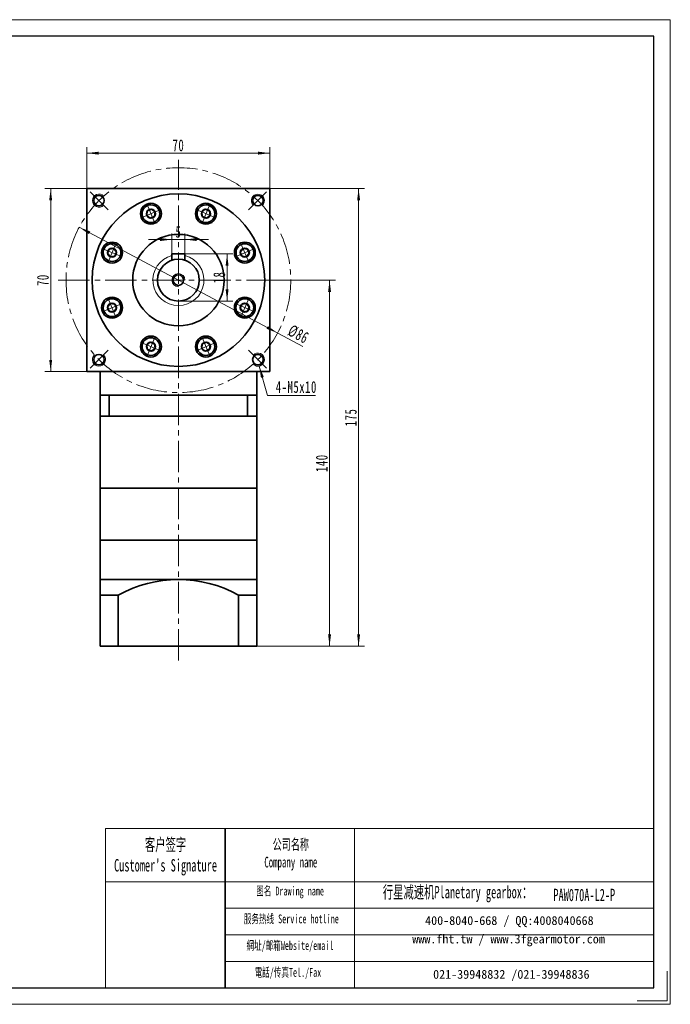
# Model space of a CAD drawing. Header units: millimetres. Extents: x 1405 to 1938, y -22 to 372.
# Tile 2 of 2: x 1689 to 1938, y -22 to 354. Entities that reach past the tile are written whole.
import ezdxf

# ---------------------------------------------------------------- set-up
doc = ezdxf.new("R2010")
doc.units = ezdxf.units.MM
doc.set_wipeout_variables(frame=1)
doc.linetypes.add('点画线', pattern=[18, 12, -2, 2, -2])
doc.layers.get('0').update_dxf_attribs({"lineweight": 35})
for name, color, linetype, lineweight in [('7标注层', 4, 'Continuous', 18), ('EB0_1', 7, 'Continuous', 35), ('SLD-0', 7, 'Continuous', 18), ('中心线层', 1, '点画线', 18), ('图框_外框线', 7, 'Continuous', 18), ('尺寸线层', 3, 'Continuous', 18), ('粗实线层', 7, 'Continuous', 35)]:
    doc.layers.add(name, color=color, linetype=linetype, lineweight=lineweight)
doc.styles.add('SLDTEXTSTYLE4', font='txt', dxfattribs={"width": 0.611111})
doc.styles.add('标准', font='txt', dxfattribs={"width": 0.667})
doc.dimstyles.new('a4-1-1.5', dxfattribs={"dimtxt": 4.5, "dimasz": 4.5, "dimexe": 2.25, "dimexo": 0, "dimgap": 0.75, "dimtad": 1, "dimdec": 3, "dimdsep": 46, "dimtxsty": '标准', "dimblk": '_CAXARROW', "dimcen": 0, "dimdle": 9, "dimazin": 2, "dimtfac": 0.707107, "dimtdec": 3, "dimtix": 1, "dimtmove": 2, "dimatfit": 3, "dimfxl": 0, "dimfrac": 2, "dimtolj": 1, "dimarcsym": 0})

# ---------------------------------------------------------------- blocks, each defined once
blk = doc.blocks.new('*X25')
at = {"layer": '尺寸线层', "linetype": 'Continuous'}
for points in [[(1714.68, 303.08), (1719.18, 303.64), (1719.18, 302.52)], [(1784.68, 303.08), (1780.18, 303.64), (1780.18, 302.52)]]:
    blk.add_hatch(color=0, dxfattribs=at).paths.add_polyline_path(points, flags=0)
at = {"layer": '尺寸线层', "color": 0, "linetype": 'Continuous'}
for p, q in [((1714.68, 289.52), (1714.68, 305.33)), ((1784.68, 289.52), (1784.68, 305.33)), ((1714.68, 303.08), (1784.68, 303.08))]:
    blk.add_line(p, q, dxfattribs=at)
at = {"layer": '尺寸线层', "color": 0, "insert": (1749.68, 306.05), "char_height": 4.5, "width": 9, "attachment_point": 5, "line_spacing_factor": 1.15057, "style": '标准'}
blk.add_mtext('\\T1.1;70', dxfattribs=at)
blk = doc.blocks.new('_CAXARROW')
blk.add_hatch(color=0).paths.add_polyline_path([(0, 0), (-1, 0.125), (-1, -0.125)], flags=0)
blk = doc.blocks.new('*X26')
at = {"layer": '尺寸线层', "linetype": 'Continuous'}
for points in [[(1700.8, 289.52), (1701.36, 285.02), (1700.24, 285.02)], [(1700.8, 219.52), (1701.36, 224.02), (1700.24, 224.02)]]:
    blk.add_hatch(color=0, dxfattribs=at).paths.add_polyline_path(points, flags=0)
at = {"layer": '尺寸线层', "color": 0, "linetype": 'Continuous'}
for p, q in [((1714.68, 289.52), (1698.55, 289.52)), ((1700.8, 289.52), (1700.8, 219.52)), ((1714.68, 219.52), (1698.55, 219.52))]:
    blk.add_line(p, q, dxfattribs=at)
at = {"layer": '尺寸线层', "color": 0, "insert": (1697.82, 254.52), "char_height": 4.5, "width": 9, "attachment_point": 5, "rotation": 90, "line_spacing_factor": 1.15057, "style": '标准'}
blk.add_mtext('\\T1.1;70', dxfattribs=at)
blk = doc.blocks.new('*X27')
at = {"layer": '尺寸线层', "linetype": 'Continuous'}
for points in [[(1807.51, 254.52), (1808.07, 250.02), (1806.94, 250.02)], [(1807.51, 114.52), (1808.07, 119.02), (1806.94, 119.02)]]:
    blk.add_hatch(color=0, dxfattribs=at).paths.add_polyline_path(points, flags=0)
at = {"layer": '尺寸线层', "color": 0, "linetype": 'Continuous'}
for p, q in [((1787.68, 254.52), (1809.76, 254.52)), ((1807.51, 254.52), (1807.51, 114.52)), ((1779.68, 114.52), (1809.76, 114.52))]:
    blk.add_line(p, q, dxfattribs=at)
at = {"layer": '尺寸线层', "color": 0, "insert": (1804.53, 184.52), "char_height": 4.5, "width": 11.9606, "attachment_point": 5, "rotation": 90, "line_spacing_factor": 1.15057, "style": '标准'}
blk.add_mtext('\\T1.1;140', dxfattribs=at)
blk = doc.blocks.new('*X28')
at = {"layer": '尺寸线层', "linetype": 'Continuous'}
for points in [[(1818.61, 289.52), (1819.18, 285.02), (1818.05, 285.02)], [(1818.61, 114.52), (1819.18, 119.02), (1818.05, 119.02)]]:
    blk.add_hatch(color=0, dxfattribs=at).paths.add_polyline_path(points, flags=0)
at = {"layer": '尺寸线层', "color": 0, "linetype": 'Continuous'}
for p, q in [((1784.68, 289.52), (1820.86, 289.52)), ((1818.61, 289.52), (1818.61, 114.52)), ((1779.68, 114.52), (1820.86, 114.52))]:
    blk.add_line(p, q, dxfattribs=at)
at = {"layer": '尺寸线层', "color": 0, "insert": (1815.64, 202.02), "char_height": 4.5, "width": 11.6685, "attachment_point": 5, "rotation": 90, "line_spacing_factor": 1.15057, "style": '标准'}
blk.add_mtext('\\T1.1;175', dxfattribs=at)
blk = doc.blocks.new('*X29')
at = {"layer": '中心线层', "linetype": '点画线', "lineweight": 18}
for p, q in [((0, -3.89), (0, 3.89)), ((-3.89, 0), (3.89, 0))]:
    blk.add_line(p, q, dxfattribs=at)
at = {"layer": '粗实线层'}
for p, q in [((-1.73, 0), (-0.87, 1.5)), ((-1.73, 0), (-0.87, -1.5)), ((-0.87, 1.5), (0.87, 1.5)), ((1.73, 0), (0.87, 1.5)), ((1.73, 0), (0.87, 1.5)), ((1.73, 0), (0.87, -1.5)), ((-0.87, -1.5), (0.87, -1.5))]:
    blk.add_line(p, q, dxfattribs=at)
blk.add_circle((0, 0), 1.73, dxfattribs=at)
for start, end in [(0, 180), (180, 360)]:
    blk.add_arc((0, 0), 3.39, start, end, dxfattribs=at)
blk = doc.blocks.new('*X30')
at = {"layer": '尺寸线层', "linetype": 'Continuous'}
for points in [[(1711.72, 274.74), (1715.43, 272.12), (1715.96, 273.12)], [(1787.63, 234.3), (1783.39, 235.92), (1783.92, 236.91)]]:
    blk.add_hatch(color=0, dxfattribs=at).paths.add_polyline_path(points, flags=0)
at = {"layer": '尺寸线层', "color": 0, "linetype": 'Continuous'}
blk.add_line((1797.31, 229.14), (1711.72, 274.74), dxfattribs=at)
at = {"layer": '尺寸线层', "color": 0, "insert": (1795.6, 233.81), "char_height": 4.5, "width": 14.8161, "attachment_point": 5, "rotation": 331.9538, "line_spacing_factor": 1.15057, "style": '标准'}
blk.add_mtext('\\T1.1;%%C86', dxfattribs=at)
blk = doc.blocks.new('*X31')
at = {"layer": '尺寸线层', "linetype": 'Continuous'}
blk.add_hatch(color=0, dxfattribs=at).paths.add_polyline_path([(-4.08, 11.24), (-2.33, 7.05), (-3.42, 6.75)], flags=0)
at = {"layer": '尺寸线层', "color": 0, "linetype": 'Continuous'}
blk.add_line((-4.08, 11.24), (-0.96, 0), dxfattribs=at)
at = {"layer": '尺寸线层', "color": 0}
for p, q in [((-0.96, 0), (0, 0)), ((0, 0), (17.48, 0)), ((0, 0), (0, 0))]:
    blk.add_line(p, q, dxfattribs=at)
at = {"layer": '尺寸线层', "color": 0, "insert": (2.25, 0.9), "char_height": 4.5, "width": 30.4628, "attachment_point": 7, "line_spacing_factor": 1.15057, "style": '标准'}
blk.add_mtext('\\T1.1;4-M5x10', dxfattribs=at)
blk = doc.blocks.new('*X32')
at = {"layer": '尺寸线层', "linetype": 'Continuous'}
for points in [[(1768.3, 264.52), (1768.86, 260.02), (1767.74, 260.02)], [(1768.3, 246.52), (1768.86, 251.02), (1767.74, 251.02)]]:
    blk.add_hatch(color=0, dxfattribs=at).paths.add_polyline_path(points, flags=0)
at = {"layer": '尺寸线层', "color": 0, "linetype": 'Continuous'}
for p, q in [((1752.18, 264.52), (1770.55, 264.52)), ((1768.3, 264.52), (1768.3, 246.52)), ((1749.68, 246.52), (1770.55, 246.52))]:
    blk.add_line(p, q, dxfattribs=at)
at = {"layer": '尺寸线层', "color": 0, "insert": (1765.32, 255.56), "char_height": 4.5, "width": 9, "attachment_point": 5, "rotation": 90, "line_spacing_factor": 1.15057, "style": '标准'}
blk.add_mtext('\\T1.1;18', dxfattribs=at)
blk = doc.blocks.new('*X33')
at = {"layer": '尺寸线层', "linetype": 'Continuous'}
for points in [[(1747.18, 270.04), (1742.68, 269.48), (1742.68, 270.61)], [(1752.18, 270.04), (1756.68, 269.48), (1756.68, 270.61)]]:
    blk.add_hatch(color=0, dxfattribs=at).paths.add_polyline_path(points, flags=0)
at = {"layer": '尺寸线层', "color": 0, "linetype": 'Continuous'}
for p, q in [((1747.18, 264.52), (1747.18, 272.29)), ((1752.18, 264.52), (1752.18, 272.29)), ((1761.18, 270.04), (1738.18, 270.04))]:
    blk.add_line(p, q, dxfattribs=at)
at = {"layer": '尺寸线层', "color": 0, "insert": (1749.68, 272.97), "char_height": 4.5, "width": 9, "attachment_point": 5, "line_spacing_factor": 1.15057, "style": '标准'}
blk.add_mtext('\\T1.1;5', dxfattribs=at)

msp = doc.modelspace()

# ---------------------------------------------------------------- linework, layer by layer
msp.add_line((1767.6237, 44.7739), (1767.6237, -16.0909))
at = {"layer": '7标注层', "color": 0}
msp.add_line((1721.7107, 44.7739), (1721.7107, -16.0805), dxfattribs=at)
at = {"layer": 'EB0_1'}
for p, q in [((1719.6753, 210.5192), (1719.6753, 175.0192)), ((1779.6753, 210.5192), (1719.6753, 210.5192)), ((1779.6753, 210.5192), (1779.6753, 175.0192)), ((1779.6753, 202.5192), (1719.6753, 202.5192)), ((1719.6753, 155.0192), (1779.6753, 155.0192))]:
    msp.add_line(p, q, dxfattribs=at)
at = {"layer": 'EB0_1', "linetype": 'Continuous', "lineweight": 35}
for p, q in [((1719.6753, 155.0192), (1779.6753, 155.0192)), ((1719.6753, 155.0192), (1719.6753, 132.0192)), ((1779.6753, 114.5192), (1779.6753, 155.0192)), ((1719.6753, 132.0192), (1719.6753, 114.5192)), ((1779.6753, 114.5192), (1719.6753, 114.5192))]:
    msp.add_line(p, q, dxfattribs=at)
at = {"layer": '中心线层'}
for p, q in [((1749.6753, 109.0835), (1749.6753, 300.5192)), ((1722.8326, 281.3618), (1715.9506, 288.2439)), ((1776.5179, 281.3618), (1783.3999, 288.2439)), ((1703.6753, 254.5192), (1795.6753, 254.5192)), ((1722.8326, 227.6766), (1715.9506, 220.7946)), ((1776.5179, 227.6766), (1783.3999, 220.7946))]:
    msp.add_line(p, q, dxfattribs=at)
at = {"layer": '图框_外框线'}
for p, q in [((1721.7107, 44.7739), (1767.6237, 44.7739)), ((1767.6237, 44.7739), (1767.6237, -16.0805)), ((1767.6237, 44.7739), (1931.5462, 44.7739)), ((1817.0918, 44.7739), (1817.0918, -16.0805)), ((1721.7107, 24.4668), (1767.6237, 24.4668)), ((1767.6237, 24.4668), (1931.5462, 24.4668)), ((1767.6237, 14.3132), (1931.5462, 14.3132)), ((1767.6237, 4.1596), (1931.5462, 4.1596)), ((1767.6237, -5.994), (1931.5462, -5.994))]:
    msp.add_line(p, q, dxfattribs=at)
at = {"layer": '图框_外框线', "color": 3}
msp.add_lwpolyline([(1936.6174, -9.7415), (1936.6174, -21.1517), (1925.2072, -21.1517)], dxfattribs=at)
at = {"layer": '粗实线层'}
for p, q in [((1714.6753, 289.5192), (1714.6753, 219.5192)), ((1714.6753, 289.5192), (1784.6753, 289.5192)), ((1784.6753, 289.5192), (1784.6753, 219.5192)), ((1752.1753, 264.5192), (1747.1753, 264.5192)), ((1747.1753, 264.5192), (1747.1753, 262.1185)), ((1752.1753, 264.5192), (1752.1753, 262.1185)), ((1784.6753, 219.5192), (1714.6753, 219.5192)), ((1719.6753, 210.5192), (1719.6753, 219.5192)), ((1779.6753, 210.5192), (1779.6753, 219.5192)), ((1723.2178, 210.5192), (1723.2178, 202.5192)), ((1776.1328, 210.5192), (1776.1328, 202.5192)), ((1779.6753, 175.0192), (1719.6753, 175.0192)), ((1719.6753, 175.0192), (1719.6753, 155.0192)), ((1779.6753, 155.0192), (1779.6753, 175.0192)), ((1719.6753, 140.0192), (1779.6753, 140.0192)), ((1724.6753, 134.0725), (1719.6753, 134.0725)), ((1726.6753, 134.0725), (1719.6753, 134.0725)), ((1726.6753, 134.0725), (1726.6753, 114.5192)), ((1726.6753, 134.0725), (1726.6753, 114.5192)), ((1772.6753, 134.0725), (1772.6753, 114.5192)), ((1772.6753, 134.0725), (1772.6753, 114.5192)), ((1772.6753, 134.0725), (1779.6753, 134.0725))]:
    msp.add_line(p, q, dxfattribs=at)
for centre, radius in [((1749.6753, 254.5192), 33), ((1719.2697, 284.9248), 2), ((1780.0809, 284.9248), 2), ((1739.1515, 279.9259), 4), ((1749.6753, 254.5192), 17.5), ((1749.6753, 254.5192), 8), ((1749.6753, 254.5192), 2), ((1719.2697, 224.1136), 2), ((1780.0809, 224.1136), 2)]:
    msp.add_circle(centre, radius, dxfattribs=at)
at = {"layer": '粗实线层', "lineweight": 18}
for centre, radius, start, end in [((1719.2697, 284.9248), 2.5, 43.33419, 315), ((1780.0809, 284.9248), 2.5, 313.33419, 225), ((1749.6753, 254.5192), 9.75, 104.857166, 75.142834), ((1749.6753, 254.5192), 2.5, 0, 270), ((1719.2697, 224.1136), 2.5, 133.33419, 45), ((1780.0809, 224.1136), 2.5, 223.33419, 135)]:
    msp.add_arc(centre, radius, start, end, dxfattribs=at)
at = {"layer": '粗实线层'}
msp.add_arc((1749.6753, 92.5675), 47.4517, 61.006989, 118.993011, dxfattribs=at)

# ---------------------------------------------------------------- block references
at = {"layer": '尺寸线层'}
msp.add_blockref('*X31', (1784.6788, 210.4284), dxfattribs=at)

# ---------------------------------------------------------------- texts
at = {"layer": 'SLD-0', "color": 1, "attachment_point": 2, "style": 'SLDTEXTSTYLE4'}
for s, insert, char_height, width in [("{\\fSimSun|b1|i0|c134|p2;客户签字\\PCustomer's Signature}", (1744.7463, 41.017), 4.738337, 58.945396), ('{\\fSimSun|b1|i0|c134|p2;公司名称\\PCompany name}', (1792.6715, 40.7655), 4.061431, 52.582856), ('{\\fSimSun|b1|i0|c134|p2;图名 Drawing name}', (1792.3939, 22.5951), 3.384526, 43.283637), ('{\\fSimSun|b1|i0|c134|p2;  \\H1.1667x;行星减速机Planetary gearbox\\fSimSun|b0|i0|c134|p2;：}', (1854.7897, 22.8562), 4.061431, 63.876731), ('PAW070A-L2-P', (1904.967, 21.7778), 4.738337, 34.48315), ('{\\fSimSun|b1|i0|c134|p2;服务热线 Service hotline}', (1792.8738, 11.9525), 3.384526, 48.222129), ('{\\fSimSun|b1|i0|c134|p2;網址/邮箱Website/email}', (1792.3468, 1.7555), 3.384526, 50.194698), ('{\\fSimSun|b1|i0|c134|p2;電話/传真Tel./Fax}', (1791.5885, -8.5211), 3.384526, 50.798393)]:
    msp.add_mtext(s, dxfattribs=dict(at, insert=insert, char_height=char_height, width=width))
at = {"layer": 'SLD-0', "color": 1, "char_height": 3.384526, "attachment_point": 2}
for s, insert, width in [('{\\fSimSun|b1|i0|c134|p2;400-8040-668 / QQ:4008040668}', (1876.3037, 11.3058), 98.541864), ('{\\fSimSun|b1|i0|c134|p2;www.fht.tw / www.3fgearmotor.com }', (1875.9916, 4.2563), 98.652795), ('{\\fSimSun|b1|i0|c134|p2;021-39948832 /021-39948836 }', (1877.0585, -9.2611), 75.328872)]:
    msp.add_mtext(s, dxfattribs=dict(at, insert=insert, width=width))

# ---------------------------------------------------------------- dimensions: what is measured, and where the dimension line sits
at = {"layer": '尺寸线层'}
for base, p1, p2, angle, picture, middle in [((1784.6753, 303.0785), (1714.6753, 289.5192), (1784.6753, 289.5192), 0, '*X25', (1749.6753, 306.0541)), ((1700.7993, 219.5192), (1714.6753, 289.5192), (1714.6753, 219.5192), 270, '*X26', (1697.8236, 254.5192)), ((1818.6128, 114.5192), (1784.6753, 289.5192), (1779.6753, 114.5192), 270, '*X28', (1815.6372, 202.0192)), ((1807.5054, 114.5192), (1787.6753, 254.5192), (1779.6753, 114.5192), 270, '*X27', (1804.5297, 184.5192))]:
    dim = msp.add_linear_dim(base=base, p1=p1, p2=p2, angle=angle, dimstyle='a4-1-1.5', override={"dimsah": 1, "dimtfill": 1, "dimtzin": 8}, dxfattribs=at)
    dim.commit()
    dim.dimension.update_dxf_attribs({"geometry": picture, "text_midpoint": middle, "dimtype": 160})

# ---------------------------------------------------------------- next in the draw order: wipeouts: each hides what was drawn before it
for points in [[(1742.2834, 281.2232), (1741.9889, 281.7808), (1741.9889, 281.7808), (1741.3738, 282.4859), (1740.5893, 282.9959), (1739.6952, 283.272), (1738.7598, 283.2932), (1737.8542, 283.0578), (1737.8542, 283.0578), (1737.0474, 282.5839), (1736.4009, 281.9074), (1735.964, 281.08), (1735.7699, 280.1647), (1735.8334, 279.2311), (1735.8334, 279.2311), (1736.0195, 278.6286), (1736.0195, 278.6286), (1736.462, 277.8622), (1737.0878, 277.2364), (1737.8542, 276.7939), (1738.709, 276.5649), (1739.594, 276.5649), (1740.4488, 276.7939), (1740.4488, 276.7939), (1741.3531, 277.3481), (1742.0419, 278.1546), (1742.4478, 279.1345), (1742.531, 280.1919)], [(1763.331, 278.6286), (1763.5171, 279.2311), (1763.5171, 279.2311), (1763.5806, 280.1647), (1763.3865, 281.08), (1762.9496, 281.9074), (1762.3031, 282.5839), (1761.4964, 283.0578), (1761.4964, 283.0578), (1760.5907, 283.2932), (1759.6553, 283.272), (1758.7613, 282.9959), (1757.9768, 282.4859), (1757.3616, 281.7808), (1757.3616, 281.7808), (1757.0671, 281.2232), (1757.0671, 281.2232), (1756.8381, 280.3684), (1756.8381, 279.4834), (1757.0671, 278.6286), (1757.5096, 277.8622), (1758.1354, 277.2364), (1758.9018, 276.7939), (1758.9018, 276.7939), (1759.9331, 276.5463), (1760.9904, 276.6296), (1761.9703, 277.0354), (1762.7768, 277.7243)], [(1725.5659, 268.175), (1724.9633, 268.361), (1724.9633, 268.361), (1724.0298, 268.4246), (1723.1144, 268.2305), (1722.287, 267.7936), (1721.6106, 267.1471), (1721.1366, 266.3403), (1721.1366, 266.3403), (1720.9013, 265.4347), (1720.9225, 264.4992), (1721.1986, 263.6052), (1721.7086, 262.8207), (1722.4136, 262.2055), (1722.4136, 262.2055), (1722.9713, 261.911), (1722.9713, 261.911), (1723.8261, 261.682), (1724.7111, 261.682), (1725.5659, 261.911), (1726.3323, 262.3535), (1726.958, 262.9793), (1727.4005, 263.7457), (1727.4005, 263.7457), (1727.6481, 264.777), (1727.5649, 265.8344), (1727.159, 266.8143), (1726.4702, 267.6208)], [(1776.3792, 261.911), (1776.9369, 262.2055), (1776.9369, 262.2055), (1777.6419, 262.8207), (1778.1519, 263.6052), (1778.4281, 264.4992), (1778.4492, 265.4347), (1778.2139, 266.3403), (1778.2139, 266.3403), (1777.74, 267.1471), (1777.0635, 267.7936), (1776.2361, 268.2305), (1775.3207, 268.4246), (1774.3872, 268.361), (1774.3872, 268.361), (1773.7847, 268.175), (1773.7847, 268.175), (1773.0183, 267.7325), (1772.3925, 267.1067), (1771.95, 266.3403), (1771.721, 265.4855), (1771.721, 264.6005), (1771.95, 263.7457), (1771.95, 263.7457), (1772.5042, 262.8414), (1773.3107, 262.1525), (1774.2906, 261.7467), (1775.3479, 261.6634)], [(1722.9713, 247.1274), (1722.4136, 246.8329), (1722.4136, 246.8329), (1721.7086, 246.2177), (1721.1986, 245.4332), (1720.9225, 244.5392), (1720.9013, 243.6037), (1721.1366, 242.6981), (1721.1366, 242.6981), (1721.6106, 241.8913), (1722.287, 241.2449), (1723.1144, 240.8079), (1724.0298, 240.6138), (1724.9633, 240.6774), (1724.9633, 240.6774), (1725.5659, 240.8635), (1725.5659, 240.8635), (1726.3323, 241.3059), (1726.958, 241.9317), (1727.4005, 242.6981), (1727.6296, 243.5529), (1727.6296, 244.4379), (1727.4005, 245.2927), (1727.4005, 245.2927), (1726.8464, 246.197), (1726.0398, 246.8859), (1725.06, 247.2917), (1724.0026, 247.375)], [(1773.7847, 240.8635), (1774.3872, 240.6774), (1774.3872, 240.6774), (1775.3207, 240.6138), (1776.2361, 240.8079), (1777.0635, 241.2449), (1777.74, 241.8913), (1778.2139, 242.6981), (1778.2139, 242.6981), (1778.4492, 243.6037), (1778.4281, 244.5392), (1778.1519, 245.4332), (1777.6419, 246.2177), (1776.9369, 246.8329), (1776.9369, 246.8329), (1776.3792, 247.1274), (1776.3792, 247.1274), (1775.5244, 247.3564), (1774.6395, 247.3564), (1773.7847, 247.1274), (1773.0183, 246.6849), (1772.3925, 246.0591), (1771.95, 245.2927), (1771.95, 245.2927), (1771.7024, 244.2614), (1771.7856, 243.204), (1772.1915, 242.2241), (1772.8803, 241.4176)], [(1736.0195, 230.4098), (1735.8334, 229.8073), (1735.8334, 229.8073), (1735.7699, 228.8737), (1735.964, 227.9584), (1736.4009, 227.131), (1737.0474, 226.4545), (1737.8542, 225.9806), (1737.8542, 225.9806), (1738.7598, 225.7452), (1739.6952, 225.7664), (1740.5893, 226.0425), (1741.3738, 226.5525), (1741.9889, 227.2576), (1741.9889, 227.2576), (1742.2834, 227.8152), (1742.2834, 227.8152), (1742.5125, 228.67), (1742.5125, 229.555), (1742.2834, 230.4098), (1741.8409, 231.1762), (1741.2152, 231.802), (1740.4488, 232.2445), (1740.4488, 232.2445), (1739.4174, 232.4921), (1738.3601, 232.4089), (1737.3802, 232.003), (1736.5737, 231.3141)], [(1757.0671, 227.8152), (1757.3616, 227.2576), (1757.3616, 227.2576), (1757.9768, 226.5525), (1758.7613, 226.0425), (1759.6553, 225.7664), (1760.5907, 225.7452), (1761.4964, 225.9806), (1761.4964, 225.9806), (1762.3031, 226.4545), (1762.9496, 227.131), (1763.3865, 227.9584), (1763.5806, 228.8737), (1763.5171, 229.8073), (1763.5171, 229.8073), (1763.331, 230.4098), (1763.331, 230.4098), (1762.8885, 231.1762), (1762.2628, 231.802), (1761.4964, 232.2445), (1760.6415, 232.4735), (1759.7566, 232.4735), (1758.9018, 232.2445), (1758.9018, 232.2445), (1757.9974, 231.6903), (1757.3086, 230.8838), (1756.9027, 229.9039), (1756.8195, 228.8465)]]:
    msp.add_wipeout(points).dxf.layer = '粗实线层'

# ---------------------------------------------------------------- next in the draw order: linework, layer by layer
at = {"layer": '中心线层'}
msp.add_circle((1749.6753, 254.5192), 43, dxfattribs=at)
at = {"layer": '图框_外框线', "color": 3}
msp.add_lwpolyline([(1405.4113, -22.4194), (1937.8852, -22.4194), (1937.8852, 354.1157), (1405.4113, 354.1157)], close=True, dxfattribs=at)
at = {"layer": '图框_外框线', "color": 3, "lineweight": 25}
msp.add_lwpolyline([(1437.1061, -16.0805), (1931.5462, -16.0805), (1931.5462, 347.7767), (1437.1061, 347.7767)], close=True, dxfattribs=at)
at = {"layer": '粗实线层'}
for centre in [(1760.1991, 279.9259), (1724.2686, 265.043), (1775.082, 265.043), (1724.2686, 243.9954), (1775.082, 243.9954), (1739.1515, 229.1125), (1760.1991, 229.1125)]:
    msp.add_circle(centre, 4, dxfattribs=at)

# ---------------------------------------------------------------- next in the draw order: block references
for p, rotation in [((1739.1515, 279.9259), 22.5), ((1760.1991, 279.9259), 337.5000000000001), ((1724.2686, 265.043), 67.50000000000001), ((1775.082, 265.043), 292.5000000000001), ((1724.2686, 243.9954), 112.5), ((1775.082, 243.9954), 247.5000000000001), ((1739.1515, 229.1125), 157.5000000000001), ((1760.1991, 229.1125), 202.5)]:
    msp.add_blockref('*X29', p, dxfattribs=dict(at, rotation=rotation))

# ---------------------------------------------------------------- next in the draw order: dimensions: what is measured, and where the dimension line sits
at = {"layer": '尺寸线层'}
dim = msp.add_linear_dim(base=(1747.1753, 270.0447), p1=(1752.1753, 264.5192), p2=(1747.1753, 264.5192), dimstyle='a4-1-1.5', override={"dimsah": 1, "dimtfill": 1, "dimtzin": 8}, dxfattribs=at)
dim.commit()
dim.dimension.update_dxf_attribs({"geometry": '*X33', "text_midpoint": (1749.6753, 272.9718), "dimtype": 160})
dim = msp.add_diameter_dim_2p(p1=(1711.7248, 274.7371), p2=(1787.6257, 234.3013), dimstyle='a4-1-1.5', override={"dimpost": '%%C<>', "dimsah": 1, "dimtfill": 1, "dimtzin": 8}, dxfattribs=at)
dim.commit()
dim.dimension.update_dxf_attribs({"geometry": '*X30', "text_midpoint": (1794.0364, 230.8861), "dimtype": 163})
dim = msp.add_linear_dim(base=(1768.2999, 246.5192), p1=(1752.1753, 264.5192), p2=(1749.6753, 246.5192), angle=270, dimstyle='a4-1-1.5', override={"dimsah": 1, "dimtfill": 1, "dimtzin": 8}, dxfattribs=at)
dim.commit()
dim.dimension.update_dxf_attribs({"geometry": '*X32', "text_midpoint": (1765.3243, 255.5565), "dimtype": 160})

doc.saveas('drawing.dxf')
